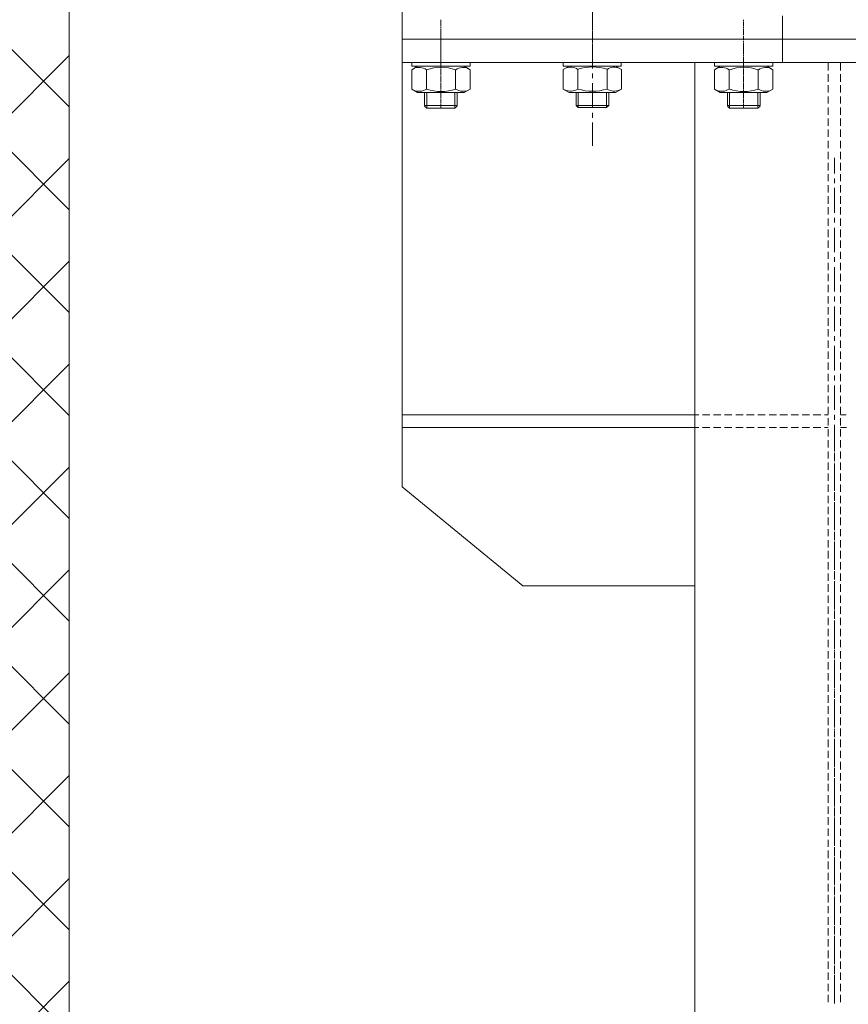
# Model space of a CAD drawing. Header units: millimetres. Extents: x 452087 to 582075, y 10891 to 81641.
# Tile 171 of 256: x 497235 to 498321, y 59010 to 60299. Entities that reach past the tile are written whole.
import ezdxf

# ---------------------------------------------------------------- set-up
doc = ezdxf.new("R2010")
doc.units = ezdxf.units.MM
doc.layers.get('Defpoints').update_dxf_attribs({"color": 8})
doc.layers.add('ГТО-2_Оборудование_018', color=7, linetype='Continuous', lineweight=18, true_color=0x6b6b6b)
doc.layers.add('ОГСО_Размеры', color=7, linetype='Continuous')
doc.layers.add('ОЗиМ Металл', color=1, linetype='Continuous', lineweight=50)
doc.styles.add('RomanS', font='romans.shx', dxfattribs={"width": 0.7})
doc.dimstyles.new('MOSOBL 1-100 (мм)', dxfattribs={"dimscale": 100, "dimtxt": 3, "dimasz": 2, "dimexe": 1.25, "dimexo": 0.625, "dimtad": 1, "dimdec": 0, "dimzin": 9, "dimtxsty": 'RomanS', "dimblk": 'ARCHTICK', "dimcen": 2.5, "dimdle": 1.25, "dimclrd": 7, "dimclre": 7, "dimclrt": 2, "dimadec": 0, "dimazin": 0, "dimtfac": 1, "dimtdec": 0, "dimtmove": 1, "dimatfit": 3, "dimfxl": 1, "dimtfill": 1, "dimlwd": 25, "dimlwe": 25, "dimarcsym": 0})

# ---------------------------------------------------------------- blocks, each defined once
blk = doc.blocks.new('АО 3-3')
at = {"layer": 'ГТО-2_Оборудование_018'}
h = blk.add_hatch(dxfattribs=at)
h.set_pattern_fill('ANSI37', color=256, scale=30)
h.set_pattern_definition([(45, (1575017.16, -358171.84), (-67.351921, 67.351921), []), (135, (1575017.16, -358171.84), (-67.351921, -67.351921), [])])
h.paths.add_polyline_path([(425394.6, 206539.4), (425294.6, 206539.4), (425294.6, 207999.9), (425394.6, 207999.9)])
h.paths.add_polyline_path([(425294.6, 206539.4), (425394.6, 206539.4), (425394.6, 204850.4), (425294.6, 204850.4)])
h.paths.add_polyline_path([(425294.6, 203549.9), (425394.6, 203549.9), (425394.6, 199035), (425294.6, 199035)])
h.paths.add_polyline_path([(425394.6, 203549.9), (425294.6, 203549.9), (425294.6, 204099.9), (425394.6, 204099.9)])
h.paths.add_polyline_path([(425394.6, 204149.9), (425294.6, 204149.9), (425294.6, 204850.4), (425394.6, 204850.4)])
blk.add_line((425294.6, 199035), (425294.6, 204099.9), dxfattribs=at)
blk = doc.blocks.new('A$C0CB52663')
at = {"layer": 'ОГСО_Размеры'}
blk.add_blockref('АО 3-3', (-429374.3, -198100), dxfattribs=at)
blk = doc.blocks.new('механизм')
at = {"color": 7, "linetype": 'Continuous', "lineweight": 20, "true_color": 0x000007}
for points in [[(516764.7, 75833.2), (516764.7, 75801.4), (516764.7, 75801.4)], [(516764.7, 75817.1), (516764.7, 75811.1), (516764.7, 75811.1)], [(516570.5, 75807), (516570.5, 75813.3), (516570.5, 75813.3)], [(516570.5, 75813.3), (516570.5, 75811.5), (516570.5, 75811.5)], [(516570.5, 75810.7), (516570.5, 75804.7), (516570.5, 75804.7)], [(516570.5, 75804), (516570.5, 75802.5), (516570.5, 75802.5)], [(516764.7, 75810.3), (516764.7, 75809.2), (516764.7, 75809.2)], [(516764.7, 75808.5), (516764.7, 75802.5), (516764.7, 75802.5)], [(516958.4, 75813.3), (516958.4, 75811.5), (516958.4, 75811.5)], [(516958.4, 75810.7), (516958.4, 75804.7), (516958.4, 75804.7)], [(516958.4, 75804), (516958.4, 75802.5), (516958.4, 75802.5)], [(516570.5, 75801.7), (516570.5, 75795.8), (516570.5, 75795.8)], [(516570.5, 75762.1), (516570.5, 75800.6), (516570.5, 75800.6)], [(516570.5, 75795.4), (516570.5, 75793.9), (516570.5, 75793.9)], [(516570.5, 75792.8), (516570.5, 75787.2), (516570.5, 75787.2)], [(516764.7, 75801.7), (516764.7, 75799.9), (516764.7, 75799.9)], [(516764.7, 75799.1), (516764.7, 75793.1), (516764.7, 75793.1)], [(516764.7, 75795.4), (516764.7, 75789), (516764.7, 75789)], [(516764.7, 75792.4), (516764.7, 75791.3), (516764.7, 75791.3)], [(516764.7, 75790.5), (516764.7, 75783.4), (516764.7, 75783.4)], [(516958.4, 75801.7), (516958.4, 75795.8), (516958.4, 75795.8)], [(516958.4, 75795.4), (516958.4, 75793.9), (516958.4, 75793.9)], [(516958.4, 75792.8), (516958.4, 75787.2), (516958.4, 75787.2)], [(516520.8, 75788.6), (516520.8, 75758.7), (516520.8, 75758.7)], [(516570.5, 75786), (516570.5, 75784.5), (516570.5, 75784.5)], [(516570.5, 75783.8), (516570.5, 75777.8), (516570.5, 75777.8)], [(516570.5, 75777.4), (516570.5, 75775.9), (516570.5, 75775.9)], [(516764.7, 75782.7), (516764.7, 75750.9), (516764.7, 75750.9)], [(516958.4, 75786), (516958.4, 75784.5), (516958.4, 75784.5)], [(516958.4, 75783.8), (516958.4, 75777.8), (516958.4, 75777.8)], [(516958.4, 75777.4), (516958.4, 75775.9), (516958.4, 75775.9)], [(516570.5, 75775.2), (516570.5, 75769.2), (516570.5, 75769.2)], [(516570.5, 75768.4), (516570.5, 75766.6), (516570.5, 75766.6)], [(516570.5, 75765.8), (516570.5, 75759.8), (516570.5, 75759.8)], [(516958.4, 75775.2), (516958.4, 75769.2), (516958.4, 75769.2)], [(516958.4, 75768.4), (516958.4, 75766.6), (516958.4, 75766.6)], [(516958.4, 75765.8), (516958.4, 75759.8), (516958.4, 75759.8)], [(516575.4, 75753.9), (516565.7, 75753.9), (516563.4, 75753.9)], [(516570.5, 75759.5), (516570.5, 75758), (516570.5, 75758)], [(516570.5, 75757.2), (516570.5, 75751.2), (516570.5, 75751.2)], [(516578, 75753.9), (516575.4, 75753.9), (516575.4, 75753.9)], [(516769.5, 75753.9), (516759.4, 75753.9), (516757.2, 75753.9)], [(516771.8, 75753.9), (516769.5, 75753.9), (516769.5, 75753.9)], [(516950.9, 75753.9), (516953.5, 75753.9), (516953.5, 75753.9)], [(516953.5, 75753.9), (516963.6, 75753.9), (516965.5, 75753.9)], [(516958.4, 75759.5), (516958.4, 75758), (516958.4, 75758)], [(516958.4, 75757.2), (516958.4, 75751.2), (516958.4, 75751.2)], [(517066.9, 75758.7), (517066.9, 75748.6), (517066.9, 75748.6)], [(517082.6, 75758.7), (517082.6, 75748.6), (517082.6, 75748.6)], [(516570.5, 75750.5), (516570.5, 75749), (516570.5, 75749)], [(516570.5, 75748.3), (516570.5, 75742.3), (516570.5, 75742.3)], [(516570.5, 75741.5), (516570.5, 75740), (516570.5, 75740)], [(516570.5, 75739.3), (516570.5, 75733.3), (516570.5, 75733.3)], [(516764.7, 75744.5), (516764.7, 75738.5), (516764.7, 75738.5)], [(516958.4, 75750.5), (516958.4, 75749), (516958.4, 75749)], [(516958.4, 75748.3), (516958.4, 75742.3), (516958.4, 75742.3)], [(516958.4, 75741.5), (516958.4, 75740), (516958.4, 75740)], [(516958.4, 75739.3), (516958.4, 75733.3), (516958.4, 75733.3)], [(517066.9, 75743.8), (517066.9, 75734), (517066.9, 75734)], [(517082.6, 75743.8), (517082.6, 75734), (517082.6, 75734)], [(516570.5, 75732.5), (516570.5, 75731), (516570.5, 75731)], [(516570.5, 75730.3), (516570.5, 75724.3), (516570.5, 75724.3)], [(516764.7, 75732.2), (516764.7, 75700.4), (516764.7, 75700.4)], [(516958.4, 75732.5), (516958.4, 75731), (516958.4, 75731)], [(516958.4, 75730.3), (516958.4, 75724.3), (516958.4, 75724.3)], [(517066.9, 75729.5), (517066.9, 75720.2), (517066.9, 75720.2)], [(517082.6, 75729.5), (517082.6, 75720.2), (517082.6, 75720.2)], [(516570.5, 75723.6), (516570.5, 75722.1), (516570.5, 75722.1)], [(516570.5, 75721.3), (516570.5, 75715.3), (516570.5, 75715.3)], [(516570.5, 75714.6), (516570.5, 75713.1), (516570.5, 75713.1)], [(516958.4, 75723.6), (516958.4, 75722.1), (516958.4, 75722.1)], [(516958.4, 75721.3), (516958.4, 75715.3), (516958.4, 75715.3)], [(516958.4, 75714.6), (516958.4, 75713.1), (516958.4, 75713.1)], [(517066.9, 75715.3), (517066.9, 75706), (517066.9, 75706)], [(517082.6, 75715.3), (517082.6, 75706), (517082.6, 75706)], [(516570.5, 75712.3), (516570.5, 75706.4), (516570.5, 75706.4)], [(516570.5, 75705.6), (516570.5, 75704.1), (516570.5, 75704.1)], [(516570.5, 75703.4), (516570.5, 75700), (516570.5, 75700)], [(516958.4, 75712.3), (516958.4, 75706.4), (516958.4, 75706.4)], [(516958.4, 75705.6), (516958.4, 75704.1), (516958.4, 75704.1)], [(516958.4, 75703.4), (516958.4, 75700), (516958.4, 75700)], [(517066.9, 75701.1), (517066.9, 75691.4), (517066.9, 75691.4)], [(517082.6, 75701.1), (517082.6, 75691.4), (517082.6, 75691.4)], [(516764.7, 75694), (516764.7, 75687.7), (516764.7, 75687.7)], [(516764.7, 75681.7), (516764.7, 75651.7), (516764.7, 75651.7)], [(517066.9, 75686.9), (517066.9, 75677.6), (517066.9, 75677.6)], [(517082.6, 75686.9), (517082.6, 75677.6), (517082.6, 75677.6)], [(517066.9, 75672.7), (517066.9, 75663.3), (517066.9, 75663.3)], [(517082.6, 75672.7), (517082.6, 75663.3), (517082.6, 75663.3)], [(517066.9, 75658.5), (517066.9, 75648.8), (517066.9, 75648.8)], [(517082.6, 75658.5), (517082.6, 75648.8), (517082.6, 75648.8)], [(517066.9, 75644.3), (517066.9, 75634.9), (517066.9, 75634.9)], [(517082.6, 75644.3), (517082.6, 75634.9), (517082.6, 75634.9)], [(517066.9, 75630.1), (517066.9, 75620.3), (517066.9, 75620.3)], [(517074.7, 75636.4), (517074.7, 75616.6), (517074.7, 75616.6)], [(517082.6, 75630.1), (517082.6, 75620.3), (517082.6, 75620.3)], [(517066.9, 75615.8), (517066.9, 75606.5), (517066.9, 75606.5)], [(517082.6, 75615.8), (517082.6, 75606.5), (517082.6, 75606.5)], [(517066.9, 75601.6), (517066.9, 75592.3), (517066.9, 75592.3)], [(517074.7, 75610.2), (517074.7, 75604.2), (517074.7, 75604.2)], [(517082.6, 75601.6), (517082.6, 75592.3), (517082.6, 75592.3)], [(517074.7, 75597.9), (517074.7, 75566.1), (517074.7, 75566.1)], [(517066.9, 75587.4), (517066.9, 75577.7), (517066.9, 75577.7)], [(517082.6, 75587.4), (517082.6, 75577.7), (517082.6, 75577.7)], [(517066.9, 75573.2), (517066.9, 75563.8), (517066.9, 75563.8)], [(517082.6, 75573.2), (517082.6, 75563.8), (517082.6, 75563.8)], [(517066.9, 75559), (517066.9, 75549.6), (517066.9, 75549.6)], [(517074.7, 75559.7), (517074.7, 75553.8), (517074.7, 75553.8)], [(517082.6, 75559), (517082.6, 75549.6), (517082.6, 75549.6)], [(517066.9, 75544.8), (517066.9, 75535), (517066.9, 75535)], [(517074.7, 75547), (517074.7, 75515.6), (517074.7, 75515.6)], [(517082.6, 75544.8), (517082.6, 75535), (517082.6, 75535)], [(517066.9, 75530.6), (517066.9, 75521.2), (517066.9, 75521.2)], [(517082.6, 75530.6), (517082.6, 75521.2), (517082.6, 75521.2)], [(517066.9, 75516.3), (517066.9, 75507), (517066.9, 75507)], [(517082.6, 75516.3), (517082.6, 75507), (517082.6, 75507)], [(517066.9, 75502.1), (517066.9, 75492.8), (517066.9, 75492.8)], [(517074.7, 75509.2), (517074.7, 75503.3), (517074.7, 75503.3)], [(517082.6, 75502.1), (517082.6, 75492.8), (517082.6, 75492.8)], [(517066.9, 75487.9), (517066.9, 75478.6), (517066.9, 75478.6)], [(517074.7, 75496.5), (517074.7, 75465.1), (517074.7, 75465.1)], [(517082.6, 75487.9), (517082.6, 75478.6), (517082.6, 75478.6)], [(517066.9, 75473.7), (517066.9, 75464.4), (517066.9, 75464.4)], [(517082.6, 75473.7), (517082.6, 75464.4), (517082.6, 75464.4)], [(517066.9, 75459.5), (517066.9, 75450.1), (517066.9, 75450.1)], [(517074.7, 75458.7), (517074.7, 75452.4), (517074.7, 75452.4)], [(517082.6, 75459.5), (517082.6, 75450.1), (517082.6, 75450.1)], [(517066.9, 75445.3), (517066.9, 75435.9), (517066.9, 75435.9)], [(517074.7, 75446), (517074.7, 75414.6), (517074.7, 75414.6)], [(517082.6, 75445.3), (517082.6, 75435.9), (517082.6, 75435.9)], [(517066.9, 75431.1), (517066.9, 75421.3), (517066.9, 75421.3)], [(517082.6, 75431.1), (517082.6, 75421.3), (517082.6, 75421.3)], [(517066.9, 75416.9), (517066.9, 75407.5), (517066.9, 75407.5)], [(517082.6, 75416.9), (517082.6, 75407.5), (517082.6, 75407.5)], [(517066.9, 75402.6), (517066.9, 75393.3), (517066.9, 75393.3)], [(517074.7, 75408.2), (517074.7, 75401.9), (517074.7, 75401.9)], [(517082.6, 75402.6), (517082.6, 75393.3), (517082.6, 75393.3)], [(517066.9, 75388.4), (517066.9, 75379.1), (517066.9, 75379.1)], [(517074.7, 75395.5), (517074.7, 75364.1), (517074.7, 75364.1)], [(517082.6, 75388.4), (517082.6, 75379.1), (517082.6, 75379.1)], [(517066.9, 75374.2), (517066.9, 75364.9), (517066.9, 75364.9)], [(517082.6, 75374.2), (517082.6, 75364.9), (517082.6, 75364.9)], [(517066.9, 75360), (517066.9, 75350.6), (517066.9, 75350.6)], [(517074.7, 75357.8), (517074.7, 75351.4), (517074.7, 75351.4)], [(517082.6, 75360), (517082.6, 75350.6), (517082.6, 75350.6)], [(517066.9, 75345.8), (517066.9, 75336.4), (517066.9, 75336.4)], [(517074.7, 75345), (517074.7, 75313.6), (517074.7, 75313.6)], [(517082.6, 75345.8), (517082.6, 75336.4), (517082.6, 75336.4)], [(517066.9, 75331.6), (517066.9, 75322.2), (517066.9, 75322.2)], [(517082.6, 75331.6), (517082.6, 75322.2), (517082.6, 75322.2)], [(517066.9, 75317.4), (517066.9, 75308), (517066.9, 75308)], [(517082.6, 75317.4), (517082.6, 75308), (517082.6, 75308)], [(516895.9, 75307.3), (516900.8, 75307.3), (516900.8, 75307.3)], [(516905.7, 75307.3), (516915, 75307.3), (516915, 75307.3)], [(516919.9, 75307.3), (516929.2, 75307.3), (516929.2, 75307.3)], [(516934.1, 75307.3), (516943.4, 75307.3), (516943.4, 75307.3)], [(516948.3, 75307.3), (516957.7, 75307.3), (516957.7, 75307.3)], [(516962.1, 75307.3), (516971.9, 75307.3), (516971.9, 75307.3)], [(516976.7, 75307.3), (516986.1, 75307.3), (516986.1, 75307.3)], [(516991, 75307.3), (517000.3, 75307.3), (517000.3, 75307.3)], [(517004.8, 75307.3), (517014.5, 75307.3), (517014.5, 75307.3)], [(517019.4, 75307.3), (517028.7, 75307.3), (517028.7, 75307.3)], [(517033.6, 75307.3), (517042.9, 75307.3), (517042.9, 75307.3)], [(517047.4, 75307.3), (517057.2, 75307.3), (517057.2, 75307.3)], [(517062, 75307.3), (517066.9, 75307.3), (517066.9, 75307.3)], [(517066.9, 75303.1), (517066.9, 75293.8), (517066.9, 75293.8)], [(517074.7, 75307.3), (517074.7, 75300.9), (517074.7, 75300.9)], [(517089.7, 75307.3), (517082.6, 75307.3), (517082.6, 75307.3)], [(517082.6, 75303.1), (517082.6, 75293.8), (517082.6, 75293.8)], [(516895.9, 75291.2), (516900.8, 75291.2), (516900.8, 75291.2)], [(516905.7, 75291.2), (516915, 75291.2), (516915, 75291.2)], [(516919.9, 75291.2), (516929.2, 75291.2), (516929.2, 75291.2)], [(516934.1, 75291.2), (516943.4, 75291.2), (516943.4, 75291.2)], [(516948.3, 75291.2), (516957.7, 75291.2), (516957.7, 75291.2)], [(516962.1, 75291.2), (516971.9, 75291.2), (516971.9, 75291.2)], [(516976.7, 75291.2), (516986.1, 75291.2), (516986.1, 75291.2)], [(516991, 75291.2), (517000.3, 75291.2), (517000.3, 75291.2)], [(517004.8, 75291.2), (517014.5, 75291.2), (517014.5, 75291.2)], [(517019.4, 75291.2), (517028.7, 75291.2), (517028.7, 75291.2)], [(517033.6, 75291.2), (517042.9, 75291.2), (517042.9, 75291.2)], [(517047.4, 75291.2), (517057.2, 75291.2), (517057.2, 75291.2)], [(517062, 75291.2), (517066.9, 75291.2), (517066.9, 75291.2)], [(517066.9, 75288.9), (517066.9, 75279.6), (517066.9, 75279.6)], [(517074.7, 75294.5), (517074.7, 75263.1), (517074.7, 75263.1)], [(517074.7, 75290.8), (517074.7, 75285.6), (517074.7, 75285.6)], [(517090.4, 75291.2), (517082.6, 75291.2), (517082.6, 75291.2)], [(517082.6, 75288.9), (517082.6, 75279.6), (517082.6, 75279.6)], [(517066.9, 75274.7), (517066.9, 75265.4), (517066.9, 75265.4)], [(517074.7, 75284.1), (517074.7, 75282.6), (517074.7, 75282.6)], [(517074.7, 75280.7), (517074.7, 75272.8), (517074.7, 75272.8)], [(517082.6, 75274.7), (517082.6, 75265.4), (517082.6, 75265.4)], [(517066.9, 75260.5), (517066.9, 75251.2), (517066.9, 75251.2)], [(517074.7, 75271.4), (517074.7, 75269.9), (517074.7, 75269.9)], [(517074.7, 75268.4), (517074.7, 75260.5), (517074.7, 75260.5)], [(517082.6, 75260.5), (517082.6, 75251.2), (517082.6, 75251.2)], [(517074.7, 75258.6), (517074.7, 75257.1), (517074.7, 75257.1)], [(517074.7, 75256.8), (517074.7, 75250.4), (517074.7, 75250.4)], [(517074.7, 75255.6), (517074.7, 75247.8), (517074.7, 75247.8)], [(517066.9, 75246.3), (517066.9, 75236.9), (517066.9, 75236.9)], [(517074.7, 75245.9), (517074.7, 75244.8), (517074.7, 75244.8)], [(517074.7, 75244), (517074.7, 75212.6), (517074.7, 75212.6)], [(517074.7, 75242.9), (517074.7, 75235.1), (517074.7, 75235.1)], [(517082.6, 75246.3), (517082.6, 75236.9), (517082.6, 75236.9)], [(517066.9, 75232.1), (517066.9, 75222.7), (517066.9, 75222.7)], [(517074.7, 75233.6), (517074.7, 75232.1), (517074.7, 75232.1)], [(517074.7, 75230.2), (517074.7, 75222.4), (517074.7, 75222.4)], [(517082.6, 75232.1), (517082.6, 75222.7), (517082.6, 75222.7)], [(517066.9, 75217.9), (517066.9, 75208.5), (517066.9, 75208.5)], [(517074.7, 75220.9), (517074.7, 75219.4), (517074.7, 75219.4)], [(517074.7, 75217.9), (517074.7, 75210), (517074.7, 75210)], [(517082.6, 75217.9), (517082.6, 75208.5), (517082.6, 75208.5)], [(517066.9, 75203.6), (517066.9, 75194.3), (517066.9, 75194.3)], [(517074.7, 75208.1), (517074.7, 75206.6), (517074.7, 75206.6)], [(517074.7, 75206.3), (517074.7, 75199.9), (517074.7, 75199.9)], [(517074.7, 75205.1), (517074.7, 75197.3), (517074.7, 75197.3)], [(517082.6, 75203.6), (517082.6, 75194.3), (517082.6, 75194.3)], [(517066.9, 75189.4), (517066.9, 75180.1), (517066.9, 75180.1)], [(517074.7, 75195.4), (517074.7, 75193.9), (517074.7, 75193.9)], [(517074.7, 75193.5), (517074.7, 75162.1), (517074.7, 75162.1)], [(517074.7, 75192.4), (517074.7, 75184.6), (517074.7, 75184.6)], [(517082.6, 75189.4), (517082.6, 75180.1), (517082.6, 75180.1)], [(517066.9, 75175.6), (517066.9, 75165.9), (517066.9, 75165.9)], [(517074.7, 75182.7), (517074.7, 75181.6), (517074.7, 75181.6)], [(517074.7, 75179.7), (517074.7, 75171.9), (517074.7, 75171.9)], [(517082.6, 75175.6), (517082.6, 75165.9), (517082.6, 75165.9)], [(517066.9, 75161), (517066.9, 75151.7), (517066.9, 75151.7)], [(517074.7, 75170.4), (517074.7, 75168.9), (517074.7, 75168.9)], [(517074.7, 75167.4), (517074.7, 75159.5), (517074.7, 75159.5)], [(517082.6, 75161), (517082.6, 75151.7), (517082.6, 75151.7)], [(517066.9, 75146.8), (517066.9, 75137.4), (517066.9, 75137.4)], [(517074.7, 75157.6), (517074.7, 75156.1), (517074.7, 75156.1)], [(517074.7, 75155.8), (517074.7, 75149.4), (517074.7, 75149.4)], [(517074.7, 75154.6), (517074.7, 75146.8), (517074.7, 75146.8)], [(517082.6, 75146.8), (517082.6, 75137.4), (517082.6, 75137.4)], [(517074.7, 75144.9), (517074.7, 75143.4), (517074.7, 75143.4)], [(517074.7, 75143.1), (517074.7, 75111.6), (517074.7, 75111.6)], [(517074.7, 75141.9), (517074.7, 75134.1), (517074.7, 75134.1)], [(517066.9, 75133), (517066.9, 75123.2), (517066.9, 75123.2)], [(517074.7, 75132.2), (517074.7, 75131.1), (517074.7, 75131.1)], [(517074.7, 75129.2), (517074.7, 75121.4), (517074.7, 75121.4)], [(517082.6, 75133), (517082.6, 75123.2), (517082.6, 75123.2)], [(517066.9, 75118.4), (517066.9, 75109), (517066.9, 75109)], [(517074.7, 75119.9), (517074.7, 75118.4), (517074.7, 75118.4)], [(517074.7, 75116.5), (517074.7, 75108.6), (517074.7, 75108.6)], [(517082.6, 75118.4), (517082.6, 75109), (517082.6, 75109)], [(517066.9, 75104.2), (517066.9, 75094.8), (517066.9, 75094.8)], [(517074.7, 75107.1), (517074.7, 75105.7), (517074.7, 75105.7)], [(517074.7, 75105.3), (517074.7, 75098.9), (517074.7, 75098.9)], [(517074.7, 75104.2), (517074.7, 75096.3), (517074.7, 75096.3)], [(517082.6, 75104.2), (517082.6, 75094.8), (517082.6, 75094.8)], [(517066.9, 75090.3), (517066.9, 75080.6), (517066.9, 75080.6)], [(517074.7, 75094.4), (517074.7, 75092.9), (517074.7, 75092.9)], [(517074.7, 75092.6), (517074.7, 75061.1), (517074.7, 75061.1)], [(517074.7, 75091.4), (517074.7, 75083.6), (517074.7, 75083.6)], [(517082.6, 75090.3), (517082.6, 75080.6), (517082.6, 75080.6)], [(517066.9, 75075.7), (517066.9, 75066.4), (517066.9, 75066.4)], [(517074.7, 75081.7), (517074.7, 75080.2), (517074.7, 75080.2)], [(517074.7, 75078.7), (517074.7, 75070.9), (517074.7, 75070.9)], [(517082.6, 75075.7), (517082.6, 75066.4), (517082.6, 75066.4)], [(517066.9, 75061.9), (517066.9, 75052.2), (517066.9, 75052.2)], [(517074.7, 75069.4), (517074.7, 75067.9), (517074.7, 75067.9)], [(517074.7, 75066), (517074.7, 75058.1), (517074.7, 75058.1)], [(517082.6, 75061.9), (517082.6, 75052.2), (517082.6, 75052.2)], [(517066.9, 75047.3), (517066.9, 75037.9), (517066.9, 75037.9)], [(517074.7, 75056.7), (517074.7, 75055.2), (517074.7, 75055.2)], [(517074.7, 75054.8), (517074.7, 75048.4), (517074.7, 75048.4)], [(517074.7, 75053.7), (517074.7, 75045.8), (517074.7, 75045.8)], [(517082.6, 75047.3), (517082.6, 75037.9), (517082.6, 75037.9)], [(517066.9, 75033.1), (517066.9, 75023.7), (517066.9, 75023.7)], [(517074.7, 75043.9), (517074.7, 75042.4), (517074.7, 75042.4)], [(517074.7, 75042.1), (517074.7, 75010.6), (517074.7, 75010.6)], [(517074.7, 75040.9), (517074.7, 75033.1), (517074.7, 75033.1)], [(517082.6, 75033.1), (517082.6, 75023.7), (517082.6, 75023.7)], [(517074.7, 75031.2), (517074.7, 75029.7), (517074.7, 75029.7)], [(517074.7, 75028.2), (517074.7, 75020.4), (517074.7, 75020.4)], [(517066.9, 75019.2), (517066.9, 75009.5), (517066.9, 75009.5)], [(517074.7, 75018.9), (517074.7, 75017.4), (517074.7, 75017.4)], [(517074.7, 75015.5), (517074.7, 75007.7), (517074.7, 75007.7)], [(517082.6, 75019.2), (517082.6, 75009.5), (517082.6, 75009.5)], [(517066.9, 75004.7), (517066.9, 74995.3), (517066.9, 74995.3)], [(517074.7, 75006.2), (517074.7, 75004.7), (517074.7, 75004.7)], [(517074.7, 75003.9), (517074.7, 74997.9), (517074.7, 74997.9)], [(517074.7, 75003.2), (517074.7, 74995.3), (517074.7, 74995.3)], [(517082.6, 75004.7), (517082.6, 74995.3), (517082.6, 74995.3)], [(517066.9, 74990.4), (517066.9, 74981.1), (517066.9, 74981.1)], [(517074.7, 74993.4), (517074.7, 74991.9), (517074.7, 74991.9)], [(517074.7, 74991.6), (517074.7, 74960.1), (517074.7, 74960.1)], [(517074.7, 74990.4), (517074.7, 74982.6), (517074.7, 74982.6)], [(517082.6, 74990.4), (517082.6, 74981.1), (517082.6, 74981.1)], [(517066.9, 74976.6), (517066.9, 74966.9), (517066.9, 74966.9)], [(517074.7, 74980.7), (517074.7, 74979.2), (517074.7, 74979.2)], [(517074.7, 74977.7), (517074.7, 74969.9), (517074.7, 74969.9)], [(517082.6, 74976.6), (517082.6, 74966.9), (517082.6, 74966.9)], [(517066.9, 74962), (517066.9, 74952.7), (517066.9, 74952.7)], [(517074.7, 74968.4), (517074.7, 74966.5), (517074.7, 74966.5)], [(517074.7, 74965), (517074.7, 74957.2), (517074.7, 74957.2)], [(517082.6, 74962), (517082.6, 74952.7), (517082.6, 74952.7)], [(517066.9, 74948.2), (517066.9, 74938.5), (517066.9, 74938.5)], [(517074.7, 74955.7), (517074.7, 74954.2), (517074.7, 74954.2)], [(517074.7, 74953.4), (517074.7, 74947.4), (517074.7, 74947.4)], [(517074.7, 74952.7), (517074.7, 74944.8), (517074.7, 74944.8)], [(517082.6, 74948.2), (517082.6, 74938.5), (517082.6, 74938.5)], [(517066.9, 74934), (517066.9, 74924.2), (517066.9, 74924.2)], [(517074.7, 74942.9), (517074.7, 74941.4), (517074.7, 74941.4)], [(517074.7, 74941.1), (517074.7, 74909.7), (517074.7, 74909.7)], [(517074.7, 74940), (517074.7, 74932.1), (517074.7, 74932.1)], [(517082.6, 74934), (517082.6, 74924.2), (517082.6, 74924.2)], [(517066.9, 74919.4), (517066.9, 74910), (517066.9, 74910)], [(517074.7, 74930.2), (517074.7, 74928.7), (517074.7, 74928.7)], [(517074.7, 74927.2), (517074.7, 74919.4), (517074.7, 74919.4)], [(517082.6, 74919.4), (517082.6, 74910), (517082.6, 74910)], [(517074.7, 74917.5), (517074.7, 74916), (517074.7, 74916)], [(517074.7, 74914.5), (517074.7, 74906.7), (517074.7, 74906.7)], [(517066.9, 74905.5), (517066.9, 74895.8), (517066.9, 74895.8)], [(517074.7, 74905.2), (517074.7, 74903.7), (517074.7, 74903.7)], [(517074.7, 74902.9), (517074.7, 74896.9), (517074.7, 74896.9)], [(517074.7, 74902.2), (517074.7, 74894.3), (517074.7, 74894.3)], [(517082.6, 74905.5), (517082.6, 74895.8), (517082.6, 74895.8)], [(517066.9, 74891.3), (517066.9, 74881.6), (517066.9, 74881.6)], [(517074.7, 74892.4), (517074.7, 74891), (517074.7, 74891)], [(517074.7, 74890.6), (517074.7, 74858.8), (517074.7, 74858.8)], [(517074.7, 74889.5), (517074.7, 74881.6), (517074.7, 74881.6)], [(517082.6, 74891.3), (517082.6, 74881.6), (517082.6, 74881.6)], [(517066.9, 74876.7), (517066.9, 74867.8), (517066.9, 74867.8)], [(517074.7, 74879.7), (517074.7, 74878.2), (517074.7, 74878.2)], [(517074.7, 74876.7), (517074.7, 74868.9), (517074.7, 74868.9)], [(517082.6, 74876.7), (517082.6, 74867.8), (517082.6, 74867.8)], [(517066.9, 74862.9), (517066.9, 74853.2), (517066.9, 74853.2)], [(517074.7, 74867), (517074.7, 74865.5), (517074.7, 74865.5)], [(517074.7, 74864), (517074.7, 74856.2), (517074.7, 74856.2)], [(517082.6, 74862.9), (517082.6, 74853.2), (517082.6, 74853.2)], [(517066.9, 74848.3), (517066.9, 74839), (517066.9, 74839)], [(517074.7, 74854.7), (517074.7, 74852.8), (517074.7, 74852.8)], [(517074.7, 74852.4), (517074.7, 74846.4), (517074.7, 74846.4)], [(517074.7, 74851.7), (517074.7, 74843.8), (517074.7, 74843.8)], [(517082.6, 74848.3), (517082.6, 74839), (517082.6, 74839)], [(517066.9, 74834.5), (517066.9, 74825.1), (517066.9, 74825.1)], [(517074.7, 74842), (517074.7, 74840.5), (517074.7, 74840.5)], [(517074.7, 74840.1), (517074.7, 74808.3), (517074.7, 74808.3)], [(517074.7, 74839), (517074.7, 74831.1), (517074.7, 74831.1)], [(517082.6, 74834.5), (517082.6, 74825.1), (517082.6, 74825.1)], [(517066.9, 74820.3), (517066.9, 74810.5), (517066.9, 74810.5)], [(517074.7, 74829.2), (517074.7, 74827.7), (517074.7, 74827.7)], [(517074.7, 74826.2), (517074.7, 74818.4), (517074.7, 74818.4)], [(517082.6, 74820.3), (517082.6, 74810.5), (517082.6, 74810.5)], [(517066.9, 74805.7), (517066.9, 74796.3), (517066.9, 74796.3)], [(517074.7, 74816.5), (517074.7, 74815), (517074.7, 74815)], [(517074.7, 74813.5), (517074.7, 74805.7), (517074.7, 74805.7)], [(517082.6, 74805.7), (517082.6, 74796.3), (517082.6, 74796.3)], [(517074.7, 74804.2), (517074.7, 74802.3), (517074.7, 74802.3)], [(517074.7, 74801.9), (517074.7, 74795.9), (517074.7, 74795.9)], [(517074.7, 74800.8), (517074.7, 74793), (517074.7, 74793)], [(517066.9, 74791.8), (517066.9, 74782.1), (517066.9, 74782.1)], [(517074.7, 74791.5), (517074.7, 74790), (517074.7, 74790)], [(517074.7, 74789.6), (517074.7, 74757.8), (517074.7, 74757.8)], [(517074.7, 74788.5), (517074.7, 74780.6), (517074.7, 74780.6)], [(517082.6, 74791.8), (517082.6, 74782.1), (517082.6, 74782.1)], [(517066.9, 74777.6), (517066.9, 74767.9), (517066.9, 74767.9)], [(517074.7, 74778.7), (517074.7, 74777.2), (517074.7, 74777.2)], [(517074.7, 74775.7), (517074.7, 74767.9), (517074.7, 74767.9)], [(517082.6, 74777.6), (517082.6, 74767.9), (517082.6, 74767.9)], [(517066.9, 74763), (517066.9, 74754.1), (517066.9, 74754.1)], [(517074.7, 74766), (517074.7, 74764.5), (517074.7, 74764.5)], [(517074.7, 74763), (517074.7, 74755.2), (517074.7, 74755.2)], [(517082.6, 74763), (517082.6, 74754.1), (517082.6, 74754.1)], [(517066.9, 74749.2), (517066.9, 74739.5), (517066.9, 74739.5)], [(517074.7, 74753.7), (517074.7, 74751.8), (517074.7, 74751.8)], [(517074.7, 74751.4), (517074.7, 74745.1), (517074.7, 74745.1)], [(517074.7, 74750.3), (517074.7, 74742.5), (517074.7, 74742.5)], [(517082.6, 74749.2), (517082.6, 74739.5), (517082.6, 74739.5)], [(517066.9, 74735), (517066.9, 74725.3), (517066.9, 74725.3)], [(517074.7, 74741), (517074.7, 74739.1), (517074.7, 74739.1)], [(517074.7, 74739.1), (517074.7, 74707.3), (517074.7, 74707.3)], [(517074.7, 74738), (517074.7, 74730.1), (517074.7, 74730.1)], [(517082.6, 74735), (517082.6, 74725.3), (517082.6, 74725.3)], [(517066.9, 74720.8), (517066.9, 74711.4), (517066.9, 74711.4)], [(517074.7, 74728.2), (517074.7, 74726.7), (517074.7, 74726.7)], [(517074.7, 74725.3), (517074.7, 74717.4), (517074.7, 74717.4)], [(517082.6, 74720.8), (517082.6, 74711.4), (517082.6, 74711.4)], [(517066.9, 74706.5), (517066.9, 74696.8), (517066.9, 74696.8)], [(517074.7, 74715.5), (517074.7, 74714), (517074.7, 74714)], [(517074.7, 74712.5), (517074.7, 74704.7), (517074.7, 74704.7)], [(517082.6, 74706.5), (517082.6, 74696.8), (517082.6, 74696.8)], [(517066.9, 74692.3), (517066.9, 74682.6), (517066.9, 74682.6)], [(517074.7, 74703.2), (517074.7, 74701.3), (517074.7, 74701.3)], [(517074.7, 74700.9), (517074.7, 74694.6), (517074.7, 74694.6)], [(517074.7, 74699.8), (517074.7, 74692), (517074.7, 74692)], [(517082.6, 74692.3), (517082.6, 74682.6), (517082.6, 74682.6)], [(517074.7, 74690.5), (517074.7, 74688.6), (517074.7, 74688.6)], [(517074.7, 74688.2), (517074.7, 74656.8), (517074.7, 74656.8)], [(517074.7, 74687.5), (517074.7, 74679.2), (517074.7, 74679.2)], [(517066.9, 74678.1), (517066.9, 74668.8), (517066.9, 74668.8)], [(517074.7, 74677.7), (517074.7, 74676.3), (517074.7, 74676.3)], [(517074.7, 74674.8), (517074.7, 74666.9), (517074.7, 74666.9)], [(517082.6, 74678.1), (517082.6, 74668.8), (517082.6, 74668.8)], [(517066.9, 74663.9), (517066.9, 74654.2), (517066.9, 74654.2)], [(517074.7, 74665), (517074.7, 74663.5), (517074.7, 74663.5)], [(517074.7, 74662), (517074.7, 74654.2), (517074.7, 74654.2)], [(517082.6, 74663.9), (517082.6, 74654.2), (517082.6, 74654.2)], [(517066.9, 74649.7), (517066.9, 74640.3), (517066.9, 74640.3)], [(517074.7, 74652.7), (517074.7, 74650.8), (517074.7, 74650.8)], [(517074.7, 74650.4), (517074.7, 74644.1), (517074.7, 74644.1)], [(517074.7, 74649.3), (517074.7, 74641.5), (517074.7, 74641.5)], [(517082.6, 74649.7), (517082.6, 74640.3), (517082.6, 74640.3)], [(517066.9, 74635.5), (517066.9, 74626.1), (517066.9, 74626.1)], [(517074.7, 74640), (517074.7, 74638.1), (517074.7, 74638.1)], [(517074.7, 74637.7), (517074.7, 74606.3), (517074.7, 74606.3)], [(517074.7, 74637), (517074.7, 74628.7), (517074.7, 74628.7)], [(517082.6, 74635.5), (517082.6, 74626.1), (517082.6, 74626.1)], [(517066.9, 74621.3), (517066.9, 74611.5), (517066.9, 74611.5)], [(517074.7, 74627.3), (517074.7, 74625.4), (517074.7, 74625.4)], [(517074.7, 74624.3), (517074.7, 74616.4), (517074.7, 74616.4)], [(517082.6, 74621.3), (517082.6, 74611.5), (517082.6, 74611.5)], [(517066.9, 74607.1), (517066.9, 74597.7), (517066.9, 74597.7)], [(517074.7, 74614.5), (517074.7, 74613), (517074.7, 74613)], [(517074.7, 74611.5), (517074.7, 74603.7), (517074.7, 74603.7)], [(517082.6, 74607.1), (517082.6, 74597.7), (517082.6, 74597.7)], [(517066.9, 74592.8), (517066.9, 74583.5), (517066.9, 74583.5)], [(517074.7, 74601.8), (517074.7, 74600.3), (517074.7, 74600.3)], [(517074.7, 74599.9), (517074.7, 74593.6), (517074.7, 74593.6)], [(517074.7, 74598.8), (517074.7, 74591), (517074.7, 74591)], [(517082.6, 74592.8), (517082.6, 74583.5), (517082.6, 74583.5)], [(517066.9, 74578.6), (517066.9, 74568.9), (517066.9, 74568.9)], [(517074.7, 74589.5), (517074.7, 74587.6), (517074.7, 74587.6)], [(517074.7, 74587.2), (517074.7, 74555.8), (517074.7, 74555.8)], [(517074.7, 74586.5), (517074.7, 74578.3), (517074.7, 74578.3)], [(517082.6, 74578.6), (517082.6, 74568.9), (517082.6, 74568.9)], [(517074.7, 74576.8), (517074.7, 74574.9), (517074.7, 74574.9)], [(517074.7, 74573.8), (517074.7, 74565.5), (517074.7, 74565.5)], [(517066.9, 74564.4), (517066.9, 74555.1), (517066.9, 74555.1)], [(517074.7, 74564), (517074.7, 74562.5), (517074.7, 74562.5)], [(517074.7, 74561), (517074.7, 74553.2), (517074.7, 74553.2)], [(517082.6, 74564.4), (517082.6, 74555.1), (517082.6, 74555.1)]]:
    blk.add_lwpolyline(points, dxfattribs=at)
at = {"layer": 'ОЗиМ Металл', "linetype": 'Continuous', "lineweight": 20}
for points in [[(516520.8, 76285.7), (516520.8, 75788.6), (516520.8, 75788.6)], [(517008.2, 75788.6), (517008.2, 75818.6), (517008.2, 75818.6)], [(517111.4, 75788.6), (516520.8, 75788.6), (516520.8, 75788.6)], [(516520.8, 75788.6), (516520.8, 75291.2), (516520.8, 75291.2)], [(517008.2, 75788.6), (517008.2, 75758.7), (517008.2, 75758.7)], [(516520.8, 75758.7), (517109.9, 75758.7), (517109.9, 75758.7)], [(516540.6, 75753.9), (516533.5, 75753.9), (516533.5, 75758.4)], [(516533.5, 75724.3), (516533.5, 75749.4), (516540.6, 75753.9)], [(516600.5, 75753.9), (516540.6, 75753.9), (516540.6, 75753.9)], [(516563.4, 75753.9), (516549.6, 75753.9), (516540.6, 75753.9)], [(516545.1, 75753.9), (516549.6, 75753.9), (516549.6, 75753.9)], [(516546.2, 75753.9), (516549.6, 75753.9), (516549.6, 75753.9)], [(516549.6, 75753.9), (516591.5, 75753.9), (516596, 75753.9)], [(516549.6, 75753.9), (516591.5, 75753.9), (516578, 75753.9)], [(516600.5, 75753.9), (516591.5, 75753.9), (516595.2, 75753.9)], [(516607.9, 75753.9), (516600.5, 75753.9), (516600.5, 75753.9)], [(516607.9, 75724.3), (516607.9, 75749.4), (516600.5, 75753.9)], [(516607.9, 75753.9), (516607.9, 75758.4), (516607.9, 75758.4)], [(516727.3, 75758.7), (516727.3, 75753.9), (516727.3, 75753.9)], [(516727.3, 75724.7), (516727.3, 75749.7), (516734.7, 75753.9)], [(516734.7, 75753.9), (516727.3, 75753.9), (516727.3, 75753.9)], [(516794.2, 75753.9), (516734.7, 75753.9), (516734.7, 75753.9)], [(516757.2, 75753.9), (516743.7, 75753.9), (516734.7, 75753.9)], [(516739.2, 75753.9), (516743.7, 75753.9), (516743.7, 75753.9)], [(516740, 75753.9), (516743.7, 75753.9), (516743.7, 75753.9)], [(516743.7, 75753.9), (516785.6, 75753.9), (516790.1, 75753.9)], [(516743.7, 75753.9), (516785.6, 75753.9), (516771.8, 75753.9)], [(516794.2, 75753.9), (516785.6, 75753.9), (516789.3, 75753.9)], [(516801.7, 75753.9), (516794.2, 75753.9), (516794.2, 75753.9)], [(516802.1, 75724.7), (516802.1, 75749.7), (516794.2, 75753.9)], [(516801.7, 75753.9), (516801.7, 75758.7), (516801.7, 75758.7)], [(516895.9, 75758.7), (516895.9, 72487.9), (516895.9, 72487.9)], [(516921, 75753.9), (516921, 75758.4), (516921, 75758.4)], [(516921, 75753.9), (516928.5, 75753.9), (516928.5, 75753.9)], [(516921, 75724.3), (516921, 75749.4), (516928.5, 75753.9)], [(516928.5, 75753.9), (516988.3, 75753.9), (516988.3, 75753.9)], [(516928.5, 75753.9), (516937.8, 75753.9), (516933.7, 75753.9)], [(516979.4, 75753.9), (516937.8, 75753.9), (516933, 75753.9)], [(516979.4, 75753.9), (516937.8, 75753.9), (516950.9, 75753.9)], [(516965.5, 75753.9), (516979.4, 75753.9), (516988.3, 75753.9)], [(516983.1, 75753.9), (516979.4, 75753.9), (516979.4, 75753.9)], [(516983.8, 75753.9), (516979.4, 75753.9), (516979.4, 75753.9)], [(516988.3, 75753.9), (516995.8, 75753.9), (516995.8, 75758.4)], [(516995.8, 75724.3), (516995.8, 75749.4), (516988.3, 75753.9)], [(516552.2, 75749.4), (516552.2, 75724.3), (516552.2, 75724.3)], [(516589.2, 75749.4), (516589.2, 75724.3), (516589.2, 75724.3)], [(516746, 75749.7), (516746, 75724.7), (516746, 75724.7)], [(516783.4, 75749.7), (516783.4, 75724.7), (516783.4, 75724.7)], [(516939.7, 75749.4), (516939.7, 75724.3), (516939.7, 75724.3)], [(516977.1, 75749.4), (516977.1, 75724.3), (516977.1, 75724.3)], [(516533.5, 75724.3), (516540.6, 75720.2), (516540.6, 75720.2)], [(516600.5, 75720.2), (516540.6, 75720.2), (516540.6, 75720.2)], [(516549.6, 75720.2), (516549.6, 75703.4), (516591.5, 75703.4)], [(516552.6, 75719.5), (516552.6, 75700), (516552.6, 75700)], [(516588.5, 75719.5), (516588.5, 75700), (516588.5, 75700)], [(516591.5, 75720.2), (516591.5, 75703.4), (516591.5, 75703.4)], [(516607.9, 75724.3), (516600.5, 75720.2), (516600.5, 75720.2)], [(516727.3, 75724.7), (516734.7, 75720.2), (516734.7, 75720.2)], [(516794.2, 75720.2), (516734.7, 75720.2), (516734.7, 75720.2)], [(516743.7, 75720.2), (516743.7, 75703.7), (516743.7, 75703.7)], [(516746.3, 75720.2), (516746.3, 75701.1), (516746.3, 75701.1)], [(516782.6, 75720.2), (516782.6, 75701.1), (516782.6, 75701.1)], [(516785.6, 75720.2), (516785.6, 75703.7), (516785.6, 75703.7)], [(516802.1, 75724.7), (516794.2, 75720.2), (516794.2, 75720.2)], [(516921, 75724.3), (516928.5, 75720.2), (516928.5, 75720.2)], [(516928.5, 75720.2), (516988.3, 75720.2), (516988.3, 75720.2)], [(516937.8, 75720.2), (516937.8, 75703.4), (516937.8, 75703.4)], [(516979.4, 75720.2), (516979.4, 75703.4), (516937.8, 75703.4)], [(516940.5, 75719.5), (516940.5, 75700), (516940.5, 75700)], [(516976.7, 75719.5), (516976.7, 75700), (516976.7, 75700)], [(516995.8, 75724.3), (516988.3, 75720.2), (516988.3, 75720.2)], [(516549.6, 75702.6), (516552.6, 75700), (516588.5, 75700), (516591.5, 75702.6)], [(516743.7, 75703.7), (516785.6, 75703.7), (516785.6, 75703.7)], [(516743.7, 75703.7), (516746.3, 75701.1), (516782.6, 75701.1), (516785.6, 75703.7)], [(516979.4, 75702.6), (516976.7, 75700), (516940.5, 75700), (516937.8, 75702.6)], [(516520.8, 75307.3), (516895.9, 75307.3), (516895.9, 75307.3)], [(516520.8, 75291.2), (516895.9, 75291.2), (516895.9, 75291.2)], [(516520.8, 75291.2), (516520.8, 75214.9), (516520.8, 75214.9)], [(516520.8, 75214.9), (516675.6, 75088.4), (516675.6, 75088.4)], [(516675.6, 75088.4), (516895.9, 75088.4), (516895.9, 75088.4)]]:
    blk.add_lwpolyline(points, dxfattribs=at)
for points in [[(516552.2, 75749.4), (516547.3, 75752.7), (516541, 75753.1), (516535.7, 75750.9)], [(516589.6, 75749.4), (516577.3, 75753.5), (516564.2, 75753.5), (516552.2, 75749.4)], [(516606.1, 75750.9), (516600.5, 75753.1), (516594.5, 75752.7), (516589.6, 75749.4)], [(516746, 75749.7), (516741.1, 75753.1), (516734.7, 75753.5), (516729.5, 75750.9)], [(516783.4, 75750.1), (516771.4, 75753.9), (516758.3, 75753.9), (516746, 75750.1)], [(516799.8, 75750.9), (516794.6, 75753.5), (516788.2, 75753.1), (516783.4, 75749.7)], [(516939.7, 75749.4), (516935.2, 75752.7), (516928.9, 75753.1), (516923.6, 75750.9)], [(516977.1, 75749.4), (516965.1, 75753.5), (516952.1, 75753.5), (516940.1, 75749.4)], [(516993.6, 75750.9), (516988.3, 75753.1), (516982.3, 75752.7), (516977.5, 75749.4)], [(516535.7, 75723.2), (516541, 75720.9), (516547.3, 75721.3), (516552.2, 75724.7)], [(516552.2, 75724.3), (516564.2, 75720.6), (516577.3, 75720.6), (516589.6, 75724.3)], [(516589.6, 75724.7), (516594.5, 75721.3), (516600.5, 75720.9), (516606.1, 75723.2)], [(516729.5, 75723.6), (516734.7, 75720.9), (516741.1, 75721.7), (516746, 75724.7)], [(516746, 75724.7), (516758.3, 75720.9), (516771.4, 75720.9), (516783.4, 75724.7)], [(516783.4, 75724.7), (516788.2, 75721.7), (516794.6, 75720.9), (516799.8, 75723.6)], [(516923.6, 75723.2), (516928.9, 75720.9), (516935.2, 75721.3), (516939.7, 75724.7)], [(516940.1, 75724.3), (516952.1, 75720.6), (516965.1, 75720.6), (516977.1, 75724.3)], [(516977.5, 75724.7), (516982.3, 75721.3), (516988.3, 75720.9), (516993.6, 75723.2)]]:
    blk.add_open_spline(points, degree=3, dxfattribs=at)
blk = doc.blocks.new('_ArchTick')
at = {"color": 0, "linetype": 'ByBlock', "const_width": 0.15}
blk.add_lwpolyline([(-0.5, -0.5), (0.5, 0.5)], dxfattribs=at)
blk = doc.blocks.new('*D708')
at = {"color": 7, "lineweight": 25, "transparency": 16777216}
for p, q in [((490220.6, 51802.2), (490220.6, 71074.5)), ((497770.6, 64096.2), (497770.6, 71074.5)), ((490095.6, 70949.5), (497895.6, 70949.5))]:
    blk.add_line(p, q, dxfattribs=at)
at = {"layer": 'Defpoints', "color": 0, "transparency": 16777216}
for p in [(497770.6, 70949.5), (497770.6, 64033.7), (490220.6, 51739.7)]:
    blk.add_point(p, dxfattribs=at)
at = {"color": 7, "lineweight": 25, "transparency": 16777216, "xscale": 200, "yscale": 200, "zscale": 200, "rotation": 180}
blk.add_blockref('_ArchTick', (490220.6, 70949.5), dxfattribs=at)
at = {"color": 7, "lineweight": 25, "transparency": 16777216, "xscale": 200, "yscale": 200, "zscale": 200}
blk.add_blockref('_ArchTick', (497770.6, 70949.5), dxfattribs=at)
at = {"color": 2, "transparency": 16777216, "insert": (493995.6, 71162), "char_height": 300, "attachment_point": 5, "style": 'RomanS', "bg_fill": 3, "box_fill_scale": 1.1, "bg_fill_color": 256, "bg_fill_true_color": 13158600, "bg_fill_transparency": 0}
blk.add_mtext('7550', dxfattribs=at)

msp = doc.modelspace()

# ---------------------------------------------------------------- block references
at = {"color": 1, "xscale": -1}
msp.add_blockref('A$C0CB52663', (493220.6, 56036.1), dxfattribs=at)
at = {"color": 5, "xscale": 1.02236421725, "yscale": 1.02236421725, "zscale": 1.02236421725}
msp.add_blockref('механизм', (-30336.1, -17210), dxfattribs=at)

# ---------------------------------------------------------------- next in the draw order: dimensions: what is measured, and where the dimension line sits
at = {"color": 5}
dim = msp.add_linear_dim(base=(497770.6, 70949.5), p1=(490220.6, 51739.7), p2=(497770.6, 64033.7), dimstyle='MOSOBL 1-100 (мм)', override={"dimfxl": 1.25, "dimarcsym": 1}, dxfattribs=at)
dim.commit()
dim.dimension.update_dxf_attribs({"geometry": '*D708', "text_midpoint": (493995.6, 71162)})

doc.saveas('drawing.dxf')
